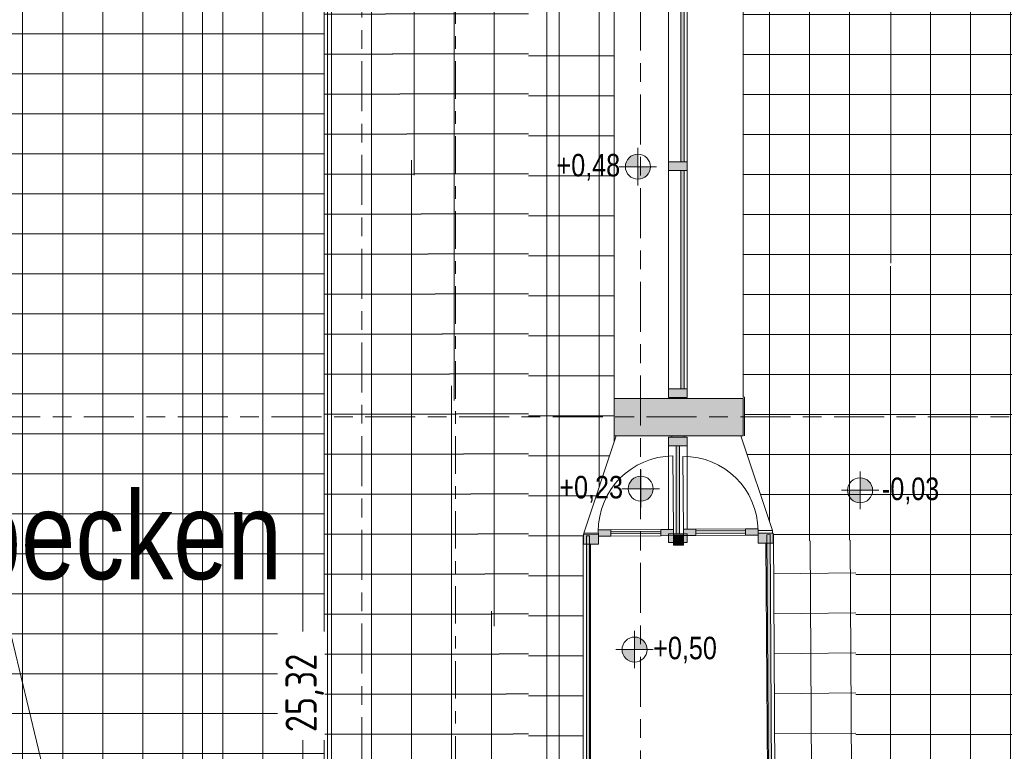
# Model space of a CAD drawing. Header units: metres. Extents: x 2 to 165, y -54 to 869.
# Tile 50 of 106: x 51.19 to 59.06, y -2.7 to 3.16. Entities that reach past the tile are written whole.
import ezdxf

# ---------------------------------------------------------------- set-up
doc = ezdxf.new("R2010")
doc.units = ezdxf.units.M
doc.linetypes.add('_Rasterlinie_', pattern=[0.75, 0.4, -0.1, 0.15, -0.1])
doc.linetypes.add('_Schnittlinie_', pattern=[0.6, 0.3, -0.1, 0.1, -0.1])
for name, color, linetype, lineweight in [('A_Bem', 7, 'Continuous', 5), ('A_Bem-100', 7, 'Continuous', 5), ('A_Fassade', 113, 'Continuous', 5), ('A_Geschossdecken', 7, 'Continuous', 5), ('A_Geschossdecken_Oberflächenschraffur', 7, 'Continuous', 5), ('A_Hoehenkoten', 124, 'Continuous', 5), ('A_Linien', 5, 'Continuous', 9), ('A_Notizen', 50, 'Continuous', 5), ('A_Raster', 128, 'Continuous', 5), ('A_Symbol-S_A', 172, 'Continuous', 5), ('A_Wand', 244, 'Continuous', 5)]:
    doc.layers.add(name, color=color, linetype=linetype, lineweight=lineweight)
doc.styles.add('Arial', font='arial.ttf', dxfattribs={"width": 0.8, "height": 0.18})
doc.styles.add('Arial_2', font='arial.ttf', dxfattribs={"width": 0.8, "height": 0.7})
doc.styles.add('ISOCPEUR', font='isocpeur.ttf', dxfattribs={"width": 0.8, "height": 0.25})
doc.dimstyles.new('BLB-Standard_2_5_Aussen_maskiert_1', dxfattribs={"dimscale": 0.3048, "dimtxt": 0.248995, "dimasz": 0.492126, "dimexe": 1.32874, "dimexo": 0.0625, "dimgap": 0.032808, "dimtad": 1, "dimrnd": 0.001, "dimzin": 0, "dimdsep": 46, "dimtxsty": 'ISOCPEUR', "dimblk1": 'OBLIQUE', "dimblk2": 'OBLIQUE', "dimsah": 1, "dimcen": 0.09, "dimdle": 0.164042, "dimazin": 0, "dimtfac": 1, "dimtdec": 4, "dimtix": 1, "dimtmove": 0, "dimatfit": 3, "dimfxl": 1.32874, "dimfxlon": 1, "dimtvp": 1, "dimtfill": 1, "dimtolj": 1, "dimtzin": 0, "dimarcsym": 2})
pattern_1 = [(0, (56.97275, 0.166), (0, 0.32), []), (90, (56.97275, 0.166), (-0.32, 2e-17), [])]
pattern_2 = [(0.002, (56.88275, 0.003), (-1.1e-05, 0.32), []), (90, (56.88275, 0.003), (-0.32, 2e-17), [])]
pattern_3 = [(0.003, (56.90375, 0.006), (-1.7e-05, 0.32), []), (90, (56.90375, 0.006), (-0.32, 2e-17), [])]
pattern_4 = [(0, (57.04675, 0), (0, 0.32), []), (90, (57.04675, 0), (-0.32, 2e-17), [])]
pattern_5 = [(0, (56.89775, 0), (0, 0.32), []), (90, (56.89775, 0), (-0.32, 2e-17), [])]
pattern_6 = [(0, (56.97975, -0.001), (0, 0.32), []), (90, (56.97975, -0.001), (-0.32, 2e-17), [])]
pattern_7 = [(0, (56.86775, 0), (0, 0.32), []), (90, (56.86775, 0), (-0.32, 2e-17), [])]
pattern_8 = [(0, (56.86575, 0), (0, 0.32), []), (90, (56.86575, 0), (-0.32, 2e-17), [])]
pattern_9 = [(0, (56.87175, 0), (0, 0.32), []), (90, (56.87175, 0), (-0.32, 2e-17), [])]
pattern_10 = [(0, (56.86075, 0), (0, 0.32), []), (90, (56.86075, 0), (-0.32, 2e-17), [])]
pattern_11 = [(0, (56.87575, 0), (0, 0.32), []), (90, (56.87575, 0), (-0.32, 2e-17), [])]
pattern_12 = [(0, (56.87275, 0), (0, 0.32), []), (90, (56.87275, 0), (-0.32, 2e-17), [])]

# ---------------------------------------------------------------- blocks, each defined once
blk = doc.blocks.new('FP_7-AB- E0-  OK FFB')
at = {"layer": 'A_Geschossdecken_Oberflächenschraffur'}
for p, q in [((-1.4689, 1.2186), (-1.469, 3.4519)), ((-1.4689, 1.2186), (-1.469, 3.4519)), ((-1.1492, 1.2187), (-1.1493, 3.4519)), ((-1.1492, 1.2187), (-1.1493, 3.4519)), ((-1.7134, 2.8697), (-1.028, 2.8697)), ((-1.7134, 2.8697), (-1.028, 2.8697)), ((-1.7135, 2.5497), (-1.028, 2.5497)), ((-1.7135, 2.5497), (-1.028, 2.5497)), ((-1.7135, 2.2297), (-1.028, 2.2297)), ((-1.7135, 2.2297), (-1.028, 2.2297)), ((-1.7135, 1.9097), (-1.028, 1.9097)), ((-1.7135, 1.9097), (-1.028, 1.9097)), ((-1.7135, 1.5897), (-1.028, 1.5897)), ((-1.7135, 1.5897), (-1.028, 1.5897)), ((-1.7135, 1.2697), (-1.028, 1.2697)), ((-1.7135, 1.2697), (-1.028, 1.2697)), ((-1.4689, -1.0146), (-1.4689, 1.2186)), ((-1.4689, -1.0146), (-1.4689, 1.2186)), ((-1.1492, -0.5813), (-1.1492, 1.2187)), ((-1.1492, -0.5813), (-1.1492, 1.2187)), ((-1.7135, 0.9497), (-1.028, 0.9497)), ((-1.7135, 0.9497), (-1.028, 0.9497)), ((-1.7135, 0.6297), (-1.028, 0.6297)), ((-1.7135, 0.6297), (-1.028, 0.6297)), ((-1.7135, 0.3097), (-1.028, 0.3097)), ((-1.7135, 0.3097), (-1.028, 0.3097)), ((-1.7135, -0.0103), (-1.028, -0.0103)), ((-1.7135, -0.0103), (-1.028, -0.0103)), ((-1.7135, -0.3303), (-1.0651, -0.3303)), ((-1.7135, -0.3303), (-1.0651, -0.3303)), ((-1.7135, -0.6503), (-1.1723, -0.6503)), ((-1.7135, -0.6503), (-1.1723, -0.6503)), ((-1.7135, -0.9703), (-1.2754, -0.9703)), ((-1.7135, -0.9703), (-1.2754, -0.9703)), ((-1.4688, -3.2478), (-1.4689, -1.0146)), ((-1.4688, -3.2478), (-1.4689, -1.0146)), ((-1.7135, -1.2903), (-1.2779, -1.2903)), ((-1.7135, -1.2903), (-1.2779, -1.2903)), ((-1.7136, -1.6103), (-1.2779, -1.6103)), ((-1.7136, -1.6103), (-1.2779, -1.6103)), ((-1.7136, -1.9303), (-1.2779, -1.9303)), ((-1.7136, -1.9303), (-1.2779, -1.9303)), ((-1.7136, -2.2503), (-1.2779, -2.2503)), ((-1.7136, -2.2503), (-1.2779, -2.2503)), ((-1.7136, -2.5703), (-1.2779, -2.5703)), ((-1.7136, -2.5703), (-1.2779, -2.5703))]:
    blk.add_line(p, q, dxfattribs=at)
blk = doc.blocks.new('System Panel - Glazed-8069821-AB- E0-  OK FFB')
at = {"layer": 'A_Fassade', "lineweight": 9}
blk.add_hatch(color=253, dxfattribs=at).paths.add_polyline_path([(0.8725, 0.0495), (-0.8725, 0.0495), (-0.8725, 0.0245), (0.8725, 0.0245)], flags=0)
at = {"layer": 'A_Fassade', "color": 250, "lineweight": 9}
for p, q in [((0.8725, 0.0495), (-0.8725, 0.0495)), ((-0.8725, 0.0495), (-0.8725, 0.0245)), ((-0.8725, 0.0245), (0.8725, 0.0245)), ((0.8725, 0.0245), (0.8725, 0.0495))]:
    blk.add_line(p, q, dxfattribs=at)
blk = doc.blocks.new('Rectangular Mullion - 70mm x 160mm-8069826-AB- E0-  OK FFB')
at = {"layer": 'A_Fassade', "lineweight": 9}
blk.add_hatch(color=253, dxfattribs=at).paths.add_polyline_path([(0, -0.075), (-0.07, -0.075), (-0.07, 0.075), (0, 0.075), (0, 0.0607)], flags=0)
at = {"layer": 'A_Fassade', "color": 250, "lineweight": 9}
for p, q in [((-0.07, 0.075), (0, 0.075)), ((-0.07, -0.075), (-0.07, 0.075)), ((0, 0.075), (0, -0.075)), ((0, -0.075), (-0.07, -0.075))]:
    blk.add_line(p, q, dxfattribs=at)
blk = doc.blocks.new('Rectangular Mullion - 70mm x 160mm-8069829-AB- E0-  OK FFB')
at = {"layer": 'A_Fassade', "color": 250, "lineweight": 9}
for p, q in [((-0.5944, 0.2066), (-0.5944, 1.9516)), ((-0.4444, 1.9516), (-0.4444, 0.2066))]:
    blk.add_line(p, q, dxfattribs=at)
blk = doc.blocks.new('Rectangular Mullion - 70mm x 160mm-8069830-AB- E0-  OK FFB')
at = {"layer": 'A_Fassade', "lineweight": 9}
blk.add_hatch(color=253, dxfattribs=at).paths.add_polyline_path([(0.035, -0.075), (-0.035, -0.075), (-0.035, 0.075), (0.035, 0.075), (0.035, 0.0607)], flags=0)
at = {"layer": 'A_Fassade', "color": 250, "lineweight": 9}
for p, q in [((-0.035, 0.075), (0.035, 0.075)), ((-0.035, -0.075), (-0.035, 0.075)), ((0.035, 0.075), (0.035, -0.075)), ((0.035, -0.075), (-0.035, -0.075))]:
    blk.add_line(p, q, dxfattribs=at)
blk = doc.blocks.new('Rectangular Mullion - 70mm x 160mm-8069832-AB- E0-  OK FFB')
at = {"layer": 'A_Fassade', "color": 250, "lineweight": 9}
for p, q in [((-0.5944, 2.0216), (-0.5944, 3.7666)), ((-0.4444, 3.7666), (-0.4444, 2.0216))]:
    blk.add_line(p, q, dxfattribs=at)
blk = doc.blocks.new('System Panel - Glazed center-8069834-AB- E0-  OK FFB')
at = {"layer": 'A_Fassade', "lineweight": 9}
blk.add_hatch(color=253, dxfattribs=at).paths.add_polyline_path([(0.3509, 0.0125), (-0.3509, 0.0125), (-0.3509, -0.0125), (0.3509, -0.0125)], flags=0)
at = {"layer": 'A_Fassade', "color": 250, "lineweight": 9}
for p, q in [((0.3509, 0.0125), (-0.3509, 0.0125)), ((-0.3509, 0.0125), (-0.3509, -0.0125)), ((0.3509, -0.0125), (0.3509, 0.0125)), ((-0.3509, -0.0125), (0.3509, -0.0125))]:
    blk.add_line(p, q, dxfattribs=at)
blk = doc.blocks.new('Rectangular Mullion - 70mm x 160mm-8069836-AB- E0-  OK FFB')
at = {"layer": 'A_Fassade', "lineweight": 9}
blk.add_hatch(color=253, dxfattribs=at).paths.add_polyline_path([(0, -0.075), (-0.07, -0.075), (-0.07, 0.075), (0, 0.075), (0, 0.0607)], flags=0)
at = {"layer": 'A_Fassade', "color": 250, "lineweight": 9}
for p, q in [((-0.07, 0.075), (0, 0.075)), ((-0.07, -0.075), (-0.07, 0.075)), ((0, 0.075), (0, -0.075)), ((0, -0.075), (-0.07, -0.075))]:
    blk.add_line(p, q, dxfattribs=at)
blk = doc.blocks.new('Rectangular Mullion - 70mm x 160mm-8069837-AB- E0-  OK FFB')
at = {"layer": 'A_Fassade', "lineweight": 9}
blk.add_hatch(color=253, dxfattribs=at).paths.add_polyline_path([(-0.07, 0.075), (-0.07, -0.075), (0, -0.075), (0, 0.075)], flags=0)
at = {"layer": 'A_Fassade', "color": 250, "lineweight": 9}
for p, q in [((0, 0.075), (-0.07, 0.075)), ((-0.07, 0.075), (-0.07, -0.075)), ((0, -0.075), (0, 0.075)), ((-0.07, -0.075), (0, -0.075))]:
    blk.add_line(p, q, dxfattribs=at)
blk = doc.blocks.new('Rectangular Mullion - 70mm x 160mm-8069839-AB- E0-  OK FFB')
at = {"layer": 'A_Fassade', "color": 250, "lineweight": 9}
for p, q in [((-0.5944, -0.9194), (-0.5944, -0.2517)), ((-0.4444, -0.2517), (-0.4444, -0.9185))]:
    blk.add_line(p, q, dxfattribs=at)
blk = doc.blocks.new('Fassade - TU DF 1 - mit Mittelpfosten Kabine - Fassade - TU DF 1 - mit Panikstange-8070336-AB- E0-  OK FFB')
at = {"layer": 'A_Fassade', "lineweight": 9}
h = blk.add_hatch(color=253, dxfattribs=at)
h.paths.add_polyline_path([(-0.3003, -0.003), (-0.2003, -0.003), (-0.2003, 0.047), (-0.3003, 0.047)], flags=0)
h.paths.add_polyline_path([(0.2003, -0.003), (0.3003, -0.003), (0.3003, 0.047), (0.2003, 0.047)], flags=0)
blk.add_hatch(color=253, dxfattribs=at).paths.add_polyline_path([(-0.2003, 0.014), (0.2003, 0.014), (0.2003, 0.034), (-0.2003, 0.034)], flags=0)
at = {"layer": 'A_Fassade', "color": 250, "lineweight": 9}
for p, q in [((0.3003, 0.034), (0.3003, 0.6346)), ((-0.2003, 0.047), (-0.3003, 0.047)), ((-0.3003, 0.047), (-0.3003, -0.003)), ((0.2003, 0.047), (-0.2003, 0.047)), ((-0.2003, -0.003), (-0.2003, 0.047)), ((0.2003, 0.034), (-0.2003, 0.034)), ((-0.2003, 0.034), (-0.2003, 0.014)), ((-0.2003, 0.014), (0.2003, 0.014)), ((0.3003, 0.047), (0.2003, 0.047)), ((0.2003, 0.047), (0.2003, -0.003)), ((0.2003, 0.014), (0.2003, 0.034)), ((0.3003, -0.003), (0.3003, 0.047)), ((-0.3003, -0.003), (-0.2003, -0.003)), ((-0.2003, -0.003), (0.2003, -0.003)), ((0.2003, -0.003), (0.3003, -0.003))]:
    blk.add_line(p, q, dxfattribs=at)
blk.add_arc((0.3003, 0.034), 0.6006, 90, 180, dxfattribs=at)
blk = doc.blocks.new('System Panel - Glazed-8070346-AB- E0-  OK FFB')
at = {"layer": 'A_Fassade', "lineweight": 9}
blk.add_hatch(color=253, dxfattribs=at).paths.add_polyline_path([(1.0541, -0.0495), (1.0541, -0.0245), (-1.0541, -0.0245), (-1.0541, -0.0495)], flags=0)
at = {"layer": 'A_Fassade', "color": 250, "lineweight": 9}
for p, q in [((1.0541, -0.0245), (-1.0541, -0.0245)), ((-1.0541, -0.0245), (-1.0541, -0.0495)), ((-1.0541, -0.0495), (1.0541, -0.0495)), ((1.0541, -0.0495), (1.0541, -0.0245))]:
    blk.add_line(p, q, dxfattribs=at)
blk = doc.blocks.new('System Panel - Glazed-8070350-AB- E0-  OK FFB')
at = {"layer": 'A_Fassade', "lineweight": 9}
blk.add_hatch(color=253, dxfattribs=at).paths.add_polyline_path([(-1.0494, -0.0495), (1.0494, -0.0495), (1.0494, -0.0245), (-1.0494, -0.0245)], flags=0)
at = {"layer": 'A_Fassade', "color": 250, "lineweight": 9}
for p, q in [((1.0494, -0.0245), (-1.0494, -0.0245)), ((-1.0494, -0.0245), (-1.0494, -0.0495)), ((-1.0494, -0.0495), (1.0494, -0.0495)), ((1.0494, -0.0495), (1.0494, -0.0245))]:
    blk.add_line(p, q, dxfattribs=at)
blk = doc.blocks.new('Rectangular Mullion - 60mm x 60mm-8070351-AB- E0-  OK FFB')
at = {"layer": 'A_Fassade', "color": 250, "lineweight": 9}
for p, q in [((0.242, -0.9613), (0.2445, -0.9612)), ((0.2445, -0.9612), (0.2574, -3.0694)), ((0.197, -3.0019), (0.1849, -1.0291)), ((0.2574, -3.0694), (0.2549, -3.0694))]:
    blk.add_line(p, q, dxfattribs=at)
blk = doc.blocks.new('Rectangular Mullion - 60mm x 60mm-8070353-AB- E0-  OK FFB')
at = {"layer": 'A_Fassade', "color": 250, "lineweight": 9}
for p, q in [((-1.2779, -0.9706), (-1.2754, -0.9706)), ((-1.2779, -3.0694), (-1.2779, -0.9706)), ((-1.2179, -1.0377), (-1.2179, -3.0019)), ((-1.2754, -3.0694), (-1.2779, -3.0694))]:
    blk.add_line(p, q, dxfattribs=at)
blk = doc.blocks.new('Fassade - TU DF 1 - mit Mittelpfosten Kabine - Fassade - TU DF 1 - mit Panikstange-8070354-AB- E0-  OK FFB')
at = {"layer": 'A_Fassade', "lineweight": 9}
h = blk.add_hatch(color=253, dxfattribs=at)
h.paths.add_polyline_path([(0.2984, 0.003), (0.1984, 0.003), (0.1984, -0.047), (0.2984, -0.047)], flags=0)
h.paths.add_polyline_path([(-0.1984, 0.003), (-0.2984, 0.003), (-0.2984, -0.047), (-0.1984, -0.047)], flags=0)
blk.add_hatch(color=253, dxfattribs=at).paths.add_polyline_path([(0.1984, -0.014), (-0.1984, -0.014), (-0.1984, -0.034), (0.1984, -0.034)], flags=0)
at = {"layer": 'A_Fassade', "color": 250, "lineweight": 9}
for p, q in [((-0.1984, 0.003), (-0.2984, 0.003)), ((-0.2984, 0.003), (-0.2984, -0.047)), ((0.1984, 0.003), (-0.1984, 0.003)), ((-0.1984, -0.047), (-0.1984, 0.003)), ((0.2984, 0.003), (0.1984, 0.003)), ((0.1984, 0.003), (0.1984, -0.047)), ((0.2984, -0.047), (0.2984, 0.003)), ((-0.2984, -0.047), (-0.1984, -0.047)), ((0.1984, -0.014), (-0.1984, -0.014)), ((-0.1984, -0.014), (-0.1984, -0.034)), ((-0.1984, -0.034), (0.1984, -0.034)), ((-0.1984, -0.047), (0.1984, -0.047)), ((0.1984, -0.034), (0.1984, -0.014)), ((0.1984, -0.047), (0.2984, -0.047)), ((0.2984, -0.034), (0.2984, -0.6308))]:
    blk.add_line(p, q, dxfattribs=at)
blk.add_arc((0.2984, -0.034), 0.5968, 180, 270, dxfattribs=at)
blk = doc.blocks.new('Rectangular Mullion - 80mm x 120mm-8070360-AB- E0-  OK FFB')
at = {"layer": 'A_Fassade', "lineweight": 9}
blk.add_hatch(color=253, dxfattribs=at).paths.add_polyline_path([(-0.12, 0.0675), (0, 0.0675), (0, -0.0125), (-0.12, -0.0125)], flags=0)
at = {"layer": 'A_Fassade', "color": 250, "lineweight": 9}
for p, q in [((-0.12, 0.0675), (0, 0.0675)), ((-0.12, -0.0125), (-0.12, 0.0675)), ((0, 0.0675), (0, -0.0125)), ((0, -0.0125), (-0.12, -0.0125))]:
    blk.add_line(p, q, dxfattribs=at)
blk = doc.blocks.new('Rectangular Mullion - 80mm x 120mm-8070361-AB- E0-  OK FFB')
at = {"layer": 'A_Fassade', "lineweight": 9}
blk.add_hatch(color=253, dxfattribs=at).paths.add_polyline_path([(0, 0.0675), (-0.12, 0.0675), (-0.12, -0.0125), (0, -0.0125)], flags=0)
at = {"layer": 'A_Fassade', "color": 250, "lineweight": 9}
for p, q in [((0, 0.0675), (-0.12, 0.0675)), ((-0.12, 0.0675), (-0.12, -0.0125)), ((0, -0.0125), (0, 0.0675)), ((-0.12, -0.0125), (0, -0.0125))]:
    blk.add_line(p, q, dxfattribs=at)
blk = doc.blocks.new('Rectangular Mullion - 80mm x 80mm 2-8070362-AB- E0-  OK FFB')
at = {"layer": 'A_Fassade', "lineweight": 9}
blk.add_hatch(color=253, dxfattribs=at).paths.add_polyline_path([(-0.04, 0.08), (0.04, 0.08), (0.04, 0), (-0.04, 0)], flags=0)
at = {"layer": 'A_Fassade', "color": 250, "lineweight": 9}
for p, q in [((-0.04, 0.08), (0.04, 0.08)), ((-0.04, 0), (-0.04, 0.08)), ((0.04, 0.08), (0.04, 0)), ((0.04, 0), (-0.04, 0))]:
    blk.add_line(p, q, dxfattribs=at)
blk = doc.blocks.new('FP_60-AB- E0-  OK FFB')
at = {"layer": 'A_Geschossdecken_Oberflächenschraffur'}
for p, q in [((0.615, -14.0569), (0.5384, -1.0095)), ((0.615, -14.0569), (0.5384, -1.0095)), ((0.9051, -9.0106), (0.8581, -1.0057)), ((0.9051, -9.0106), (0.8581, -1.0057)), ((0.2464, -1.2755), (0.9051, -1.2679)), ((0.2464, -1.2755), (0.9051, -1.2679)), ((0.2484, -1.5954), (0.9051, -1.5881)), ((0.2484, -1.5954), (0.9051, -1.5881)), ((0.2503, -1.9154), (0.9051, -1.9082)), ((0.2503, -1.9154), (0.9051, -1.9082)), ((0.2523, -2.2354), (0.9051, -2.2284)), ((0.2523, -2.2354), (0.9051, -2.2284)), ((0.2543, -2.5553), (0.9051, -2.5486)), ((0.2543, -2.5553), (0.9051, -2.5486))]:
    blk.add_line(p, q, dxfattribs=at)
blk = doc.blocks.new('Höhenkoten - Kreuz gefüllt-6114407-AB- E0-  OK FFB')
at = {"layer": 'A_Hoehenkoten'}
h = blk.add_hatch(color=256, dxfattribs=at)
edge = h.paths.add_edge_path(flags=0)
edge.add_line((0.001, 0.0014), (0, 0.0014))
edge.add_line((0, 0.0014), (0, 0.0024))
edge.add_arc((0, 0.0014), 0.001, 0, 90, ccw=False)
h = blk.add_hatch(color=256, dxfattribs=at)
edge = h.paths.add_edge_path(flags=0)
edge.add_line((-0.001, 0.0014), (0, 0.0014))
edge.add_line((0, 0.0014), (0, 0.0004))
edge.add_arc((0, 0.0014), 0.001, 180, 270, ccw=False)
for p, q in [((0, 0.0029), (0, -0.0001)), ((0, 0.0014), (0, 0.0024)), ((0, 0.0024), (0, 0.0014)), ((0, 0.0024), (0, 0.0014)), ((0, 0.0014), (0, 0.0024)), ((-0.0015, 0.0014), (0.0015, 0.0014)), ((-0.001, 0.0014), (0, 0.0014)), ((0, 0.0014), (-0.001, 0.0014)), ((0, 0.0014), (-0.001, 0.0014)), ((-0.001, 0.0014), (0, 0.0014)), ((0.001, 0.0014), (0, 0.0014)), ((0, 0.0014), (0, 0.0004)), ((0, 0.0004), (0, 0.0014)), ((0, 0.0014), (0.001, 0.0014)), ((0, 0.0014), (0.001, 0.0014)), ((0.001, 0.0014), (0, 0.0014)), ((0, 0.0014), (0, 0.0004)), ((0, 0.0004), (0, 0.0014))]:
    blk.add_line(p, q, dxfattribs=at)
for start, end in [(90, 180), (90, 180), (360, 90), (360, 90), (180, 270), (180, 270), (270, 0), (270, 360)]:
    blk.add_arc((0, 0.0014), 0.001, start, end, dxfattribs=at)
blk = doc.blocks.new('DIMBLOCK159-AB- E0-  OK FFB')
at = {"layer": 'A_Bem-100', "lineweight": 9}
for p, q in [((52.6516, 4.4755), (52.5766, 4.5505)), ((52.6516, 4.4755), (52.7266, 4.4005)), ((52.6516, -12.1806), (52.5766, -12.1056)), ((52.6516, -12.1806), (52.7266, -12.2556))]:
    blk.add_line(p, q, dxfattribs=at)
at = {"layer": 'A_Bem-100'}
for p, q in [((53.0566, 4.4755), (52.2466, 4.4755)), ((52.6516, 4.4755), (52.6516, -12.1806)), ((52.6516, 4.4755), (53.0566, 4.4755)), ((53.0566, -12.1806), (52.2466, -12.1806)), ((52.6516, -12.1806), (53.0566, -12.1806))]:
    blk.add_line(p, q, dxfattribs=at)
at = {"layer": 'A_Bem-100', "color": 0, "insert": (52.315, -4.1862), "char_height": 0.25, "width": 0.800716, "attachment_point": 1, "rotation": 90, "line_spacing_factor": 1.149209, "style": 'ISOCPEUR', "bg_fill": 3, "box_fill_scale": 1.25, "bg_fill_color": 256, "bg_fill_true_color": 13158600, "bg_fill_transparency": 0}
blk.add_mtext('16,65\\A2\\H0.5x;\\S6^  ;\\H2x;', dxfattribs=at)
blk = doc.blocks.new('_Oblique')
at = {"color": 0, "linetype": 'ByBlock', "lineweight": -2}
blk.add_line((-0.5, -0.5), (0.5, 0.5), dxfattribs=at)
blk = doc.blocks.new('DIMBLOCK167-AB- E0-  OK FFB')
at = {"layer": 'A_Bem-100', "lineweight": 9}
for p, q in [((53.6516, 10.4269), (53.5766, 10.5019)), ((53.6516, 10.4269), (53.7266, 10.3519)), ((53.6516, -14.8934), (53.5766, -14.8184)), ((53.6516, -14.8934), (53.7266, -14.9684))]:
    blk.add_line(p, q, dxfattribs=at)
at = {"layer": 'A_Bem-100'}
for p, q in [((53.6516, -14.9434), (53.6516, 10.4769)), ((53.2466, 10.4269), (54.0566, 10.4269)), ((53.6516, 10.4269), (53.2466, 10.4269)), ((53.2466, -14.8934), (54.0566, -14.8934)), ((53.6516, -14.8934), (53.2466, -14.8934))]:
    blk.add_line(p, q, dxfattribs=at)
at = {"layer": 'A_Bem-100', "color": 0, "insert": (53.315, -2.542), "char_height": 0.25, "width": 0.740961, "attachment_point": 1, "rotation": 90, "line_spacing_factor": 1.149209, "style": 'ISOCPEUR', "bg_fill": 3, "box_fill_scale": 1.25, "bg_fill_color": 256, "bg_fill_true_color": 13158600, "bg_fill_transparency": 0}
blk.add_mtext('25,32', dxfattribs=at)

msp = doc.modelspace()

# ---------------------------------------------------------------- hatches: boundary and pattern name
at = {"layer": 'A_Geschossdecken_Oberflächenschraffur'}
h = msp.add_hatch(dxfattribs=at)
h.set_pattern_fill('FP_284', color=256, style=0, pattern_type=2)
h.set_pattern_definition(pattern_6)
h.paths.add_polyline_path([(56.3783, -4.1723), (56.3783, -4.1717), (56.3629, -4.1723)], flags=0)
h.paths.add_polyline_path([(56.4408, -0.1817), (56.4678, -0.1817), (56.468, -0.1717), (56.4038, -0.1717), (56.4038, -0.1817)], flags=0)
h.paths.add_polyline_path([(56.5201, 8.1316), (56.6089, 8.1316), (56.6867, 12.7155), (56.5151, 11.8915), (56.5151, 11.8755), (56.5276, 11.8755), (56.5276, 10.9635), (56.5151, 10.9635), (56.5151, 10.1235), (56.5276, 10.1235), (56.5276, 8.1916), (56.5201, 8.1916)], flags=0)
h.paths.add_polyline_path([(56.5026, 8.1916), (56.5026, 10.1235), (56.4983, 10.1235), (56.48, 8.1916)], flags=0)
h = msp.add_hatch(dxfattribs=at)
h.set_pattern_fill('FP_284', color=256, style=0, pattern_type=2)
h.set_pattern_definition(pattern_6)
h.paths.add_polyline_path([(56.3783, -4.1723), (56.3783, -4.1717), (56.3629, -4.1723)], flags=0)
h.paths.add_polyline_path([(56.4408, -0.1817), (56.4678, -0.1817), (56.468, -0.1717), (56.4038, -0.1717), (56.4038, -0.1817)], flags=0)
h.paths.add_polyline_path([(56.5201, 8.1316), (56.6089, 8.1316), (56.6867, 12.7155), (56.5151, 11.8915), (56.5151, 11.8755), (56.5276, 11.8755), (56.5276, 10.9635), (56.5151, 10.9635), (56.5151, 10.1235), (56.5276, 10.1235), (56.5276, 8.1916), (56.5201, 8.1916)], flags=0)
h.paths.add_polyline_path([(56.5026, 8.1916), (56.5026, 10.1235), (56.4983, 10.1235), (56.48, 8.1916)], flags=0)
h = msp.add_hatch(dxfattribs=at)
h.set_pattern_fill('FP_283', color=256, style=0, pattern_type=2)
h.set_pattern_definition(pattern_5)
h.paths.add_polyline_path([(56.6867, -13.5774), (56.6867, -12.1845), (56.5703, -12.1845)], flags=0)
h.paths.add_polyline_path([(56.4678, -0.1817), (56.5038, -0.1817), (56.5038, -0.1717), (56.468, -0.1717)], flags=0)
h.paths.add_polyline_path([(56.6089, 8.1316), (56.6867, 8.1316), (56.6867, 12.7155), (56.6104, 8.2215)], flags=0)
h = msp.add_hatch(dxfattribs=at)
h.set_pattern_fill('FP_283', color=256, style=0, pattern_type=2)
h.set_pattern_definition(pattern_5)
h.paths.add_polyline_path([(56.6867, -13.5774), (56.6867, -12.1845), (56.5703, -12.1845)], flags=0)
h.paths.add_polyline_path([(56.4678, -0.1817), (56.5038, -0.1817), (56.5038, -0.1717), (56.468, -0.1717)], flags=0)
h.paths.add_polyline_path([(56.6089, 8.1316), (56.6867, 8.1316), (56.6867, 12.7155), (56.6104, 8.2215)], flags=0)
h = msp.add_hatch(dxfattribs=at)
h.set_pattern_fill('FP_436', color=256, style=0, pattern_type=2)
h.set_pattern_definition(pattern_7)
h.paths.add_polyline_path([(56.9751, 1.6907), (57.8776, 10.1712), (56.6867, 12.0186), (56.6867, 8.1316), (56.9751, 8.1316), (56.9751, 8.1416), (56.9851, 8.1416), (56.9851, 3.8216), (56.9751, 3.8216), (56.9751, 2.5273)], flags=0)
h = msp.add_hatch(dxfattribs=at)
h.set_pattern_fill('FP_436', color=256, style=0, pattern_type=2)
h.set_pattern_definition(pattern_7)
h.paths.add_polyline_path([(56.9751, 1.6907), (57.8776, 10.1712), (56.6867, 12.0186), (56.6867, 8.1316), (56.9751, 8.1316), (56.9751, 8.1416), (56.9851, 8.1416), (56.9851, 3.8216), (56.9751, 3.8216), (56.9751, 2.5273)], flags=0)
h = msp.add_hatch(dxfattribs=at)
h.set_pattern_fill('FP_502', color=256, style=0, pattern_type=2)
h.set_pattern_definition(pattern_11)
h.paths.add_polyline_path([(57.8776, -1.0051), (59.5161, 12.0478), (58.3723, 10.1632), (57.9079, -0.3198)], flags=0)
h = msp.add_hatch(dxfattribs=at)
h.set_pattern_fill('FP_502', color=256, style=0, pattern_type=2)
h.set_pattern_definition(pattern_11)
h.paths.add_polyline_path([(57.8776, -1.0051), (59.5161, 12.0478), (58.3723, 10.1632), (57.9079, -0.3198)], flags=0)
h = msp.add_hatch(dxfattribs=at)
h.set_pattern_fill('FP_505', color=256, style=0, pattern_type=2)
h.set_pattern_definition(pattern_12)
h.paths.add_polyline_path([(59.5161, -13.9725), (59.5161, 12.0478), (57.8776, -1.0051), (59.5069, -13.8997)], flags=0)
h = msp.add_hatch(dxfattribs=at)
h.set_pattern_fill('FP_505', color=256, style=0, pattern_type=2)
h.set_pattern_definition(pattern_12)
h.paths.add_polyline_path([(59.5161, -13.9725), (59.5161, 12.0478), (57.8776, -1.0051), (59.5069, -13.8997)], flags=0)
h = msp.add_hatch(dxfattribs=at)
h.set_pattern_fill('FP_278', color=256, style=0, pattern_type=2)
h.set_pattern_definition(pattern_4)
h.paths.add_polyline_path([(55.9451, -13.5774), (56.0623, -12.1745), (55.9451, -12.1745)], flags=0)
h.paths.add_polyline_path([(55.9451, -7.8766), (55.9747, -7.8766), (55.9807, -4.1717), (55.9451, -4.1717), (55.9451, -6.014)], flags=0)
h.paths.add_polyline_path([(56.3159, -4.1722), (56.3159, -4.1717), (55.9807, -4.1717)], flags=0)
h.paths.add_polyline_path([(55.9747, -3.8717), (55.9807, -3.8717), (55.9807, -3.0895), (55.9451, -3.0897), (55.9451, -3.8717)], flags=0)
h.paths.add_polyline_path([(55.9451, -0.2184), (55.9607, -0.1717), (55.9451, -0.1717)], flags=0)
h.paths.add_polyline_path([(56.3159, 3.8299), (56.3159, 3.8316), (55.9733, 3.8316)], flags=0)
h.paths.add_polyline_path([(55.9533, 4.1316), (55.9533, 7.8316), (55.9451, 7.8316), (55.9451, 4.1316)], flags=0)
h.paths.add_polyline_path([(56.3159, 8.1316), (56.3159, 10.4144), (55.9451, 10.4144), (55.9451, 8.1316), (55.9533, 8.1316)], flags=0)
h.paths.add_polyline_path([(55.9451, 10.4944), (56.3159, 10.4944), (56.3159, 11.8932), (55.9451, 11.8964), (55.9451, 11.0686)], flags=0)
h = msp.add_hatch(dxfattribs=at)
h.set_pattern_fill('FP_278', color=256, style=0, pattern_type=2)
h.set_pattern_definition(pattern_4)
h.paths.add_polyline_path([(55.9451, -13.5774), (56.0623, -12.1745), (55.9451, -12.1745)], flags=0)
h.paths.add_polyline_path([(55.9451, -7.8766), (55.9747, -7.8766), (55.9807, -4.1717), (55.9451, -4.1717), (55.9451, -6.014)], flags=0)
h.paths.add_polyline_path([(56.3159, -4.1722), (56.3159, -4.1717), (55.9807, -4.1717)], flags=0)
h.paths.add_polyline_path([(55.9747, -3.8717), (55.9807, -3.8717), (55.9807, -3.0895), (55.9451, -3.0897), (55.9451, -3.8717)], flags=0)
h.paths.add_polyline_path([(55.9451, -0.2184), (55.9607, -0.1717), (55.9451, -0.1717)], flags=0)
h.paths.add_polyline_path([(56.3159, 3.8299), (56.3159, 3.8316), (55.9733, 3.8316)], flags=0)
h.paths.add_polyline_path([(55.9533, 4.1316), (55.9533, 7.8316), (55.9451, 7.8316), (55.9451, 4.1316)], flags=0)
h.paths.add_polyline_path([(56.3159, 8.1316), (56.3159, 10.4144), (55.9451, 10.4144), (55.9451, 8.1316), (55.9533, 8.1316)], flags=0)
h.paths.add_polyline_path([(55.9451, 10.4944), (56.3159, 10.4944), (56.3159, 11.8932), (55.9451, 11.8964), (55.9451, 11.0686)], flags=0)
h = msp.add_hatch(dxfattribs=at)
h.set_pattern_fill('FP_453', color=256, style=0, pattern_type=2)
h.set_pattern_definition(pattern_8)
h.paths.add_polyline_path([(57.2175, -1.0129), (57.8776, -1.0051), (57.8767, 10.1632), (56.9751, 1.6907), (56.9751, 0.1383), (56.9851, 0.1383), (56.9851, -0.1717), (56.9567, -0.1717), (57.2106, -0.9272), (57.2106, -0.9488), (57.2147, -0.9488), (57.2151, -0.9613), (57.2172, -0.9612), (57.2175, -1.0051)], flags=0)
h = msp.add_hatch(dxfattribs=at)
h.set_pattern_fill('FP_453', color=256, style=0, pattern_type=2)
h.set_pattern_definition(pattern_8)
h.paths.add_polyline_path([(57.2175, -1.0129), (57.8776, -1.0051), (57.8767, 10.1632), (56.9751, 1.6907), (56.9751, 0.1383), (56.9851, 0.1383), (56.9851, -0.1717), (56.9567, -0.1717), (57.2106, -0.9272), (57.2106, -0.9488), (57.2147, -0.9488), (57.2151, -0.9613), (57.2172, -0.9612), (57.2175, -1.0051)], flags=0)
h = msp.add_hatch(dxfattribs=at)
h.set_pattern_fill('FP_501', color=256, style=0, pattern_type=2)
h.set_pattern_definition(pattern_10)
h.paths.add_polyline_path([(57.8776, -1.0051), (58.3723, 10.1632), (57.8776, 10.1712), (57.8776, -0.3198)], flags=0)
h = msp.add_hatch(dxfattribs=at)
h.set_pattern_fill('FP_501', color=256, style=0, pattern_type=2)
h.set_pattern_definition(pattern_10)
h.paths.add_polyline_path([(57.8776, -1.0051), (58.3723, 10.1632), (57.8776, 10.1712), (57.8776, -0.3198)], flags=0)
h = msp.add_hatch(dxfattribs=at)
h.set_pattern_fill('FP_20', color=256, style=0, pattern_type=2)
h.set_pattern_definition(pattern_2)
h.paths.add_polyline_path([(53.6241, -9.7841), (55.2596, -3.2478), (53.6241, 5.9755), (53.6241, -9.5729)], flags=0)
h = msp.add_hatch(dxfattribs=at)
h.set_pattern_fill('FP_20', color=256, style=0, pattern_type=2)
h.set_pattern_definition(pattern_2)
h.paths.add_polyline_path([(53.6241, -9.7841), (55.2596, -3.2478), (53.6241, 5.9755), (53.6241, -9.5729)], flags=0)
h = msp.add_hatch(dxfattribs=at)
h.set_pattern_fill('FP_25', color=256, style=0, pattern_type=2)
h.set_pattern_definition(pattern_3)
h.paths.add_polyline_path([(55.2596, -3.2478), (55.2596, 5.6851), (53.6241, 5.9755), (55.2453, -3.1669)], flags=0)
h = msp.add_hatch(dxfattribs=at)
h.set_pattern_fill('FP_25', color=256, style=0, pattern_type=2)
h.set_pattern_definition(pattern_3)
h.paths.add_polyline_path([(55.2596, -3.2478), (55.2596, 5.6851), (53.6241, 5.9755), (55.2453, -3.1669)], flags=0)
h = msp.add_hatch(dxfattribs=at)
h.set_pattern_fill('FP_3', color=9, style=0, pattern_type=2)
h.set_pattern_definition(pattern_1)
h.paths.add_polyline_path([(53.6241, -9.6991), (53.6241, 4.4755), (45.6141, 4.4755), (45.6141, -9.6991), (53.0247, -9.6991)], flags=0)
h = msp.add_hatch(dxfattribs=at)
h.set_pattern_fill('FP_3', color=9, style=0, pattern_type=2)
h.set_pattern_definition(pattern_1)
h.paths.add_polyline_path([(53.6241, -9.6991), (53.6241, 4.4755), (45.6141, 4.4755), (45.6141, -9.6991), (53.0247, -9.6991)], flags=0)
h = msp.add_hatch(dxfattribs=at)
h.set_pattern_fill('FP_500', color=256, style=0, pattern_type=2)
h.set_pattern_definition(pattern_9)
h.paths.add_polyline_path([(57.8776, -14.0569), (59.5161, -13.9725), (57.8776, -1.0051), (57.8776, -14.055)], flags=0)
h = msp.add_hatch(dxfattribs=at)
h.set_pattern_fill('FP_500', color=256, style=0, pattern_type=2)
h.set_pattern_definition(pattern_9)
h.paths.add_polyline_path([(57.8776, -14.0569), (59.5161, -13.9725), (57.8776, -1.0051), (57.8776, -14.055)], flags=0)
at = {"layer": 'A_Wand'}
msp.add_hatch(color=8, dxfattribs=at).paths.add_polyline_path([(56.9751, -0.1717), (56.9751, 0.1283), (55.9451, 0.1283), (55.9451, -0.1717), (56.3926, -0.1717)], flags=0)

# ---------------------------------------------------------------- linework, layer by layer
at = {"layer": 'A_Geschossdecken', "color": 253, "lineweight": 9}
for p, q in [((53.6241, -9.7841), (53.6241, 5.6755)), ((55.9451, 3.8316), (55.9451, 0.1283)), ((56.9751, 0.1383), (56.9751, 3.8216)), ((55.9607, -0.1717), (55.7007, -0.9484)), ((55.9451, -0.1717), (55.9451, -0.2184)), ((56.4038, -0.1817), (56.4038, -0.1717)), ((56.5038, -0.1717), (56.5038, -0.1817)), ((57.2106, -0.9272), (56.9567, -0.1717)), ((57.2106, -0.9272), (57.0945, -0.9288)), ((57.2106, -0.9488), (57.2106, -0.9272)), ((55.8172, -0.9468), (55.7007, -0.9484)), ((55.7007, -0.9484), (55.7008, -0.9581))]:
    msp.add_line(p, q, dxfattribs=at)
at = {"layer": 'A_Linien', "color": 10, "lineweight": 18}
for p, q in [((49.6191, 4.4755), (53.6241, -12.1848)), ((55.4051, 3.9816), (55.4051, -14.1184))]:
    msp.add_line(p, q, dxfattribs=at)
at = {"layer": 'A_Raster', "linetype": '_Rasterlinie_', "lineweight": 9}
for p, q in [((53.9267, -53.073), (53.9267, 37.0621)), ((56.1543, 37.0621), (56.1543, -53.073)), ((88.1031, -0.0184), (15.5195, -0.0184))]:
    msp.add_line(p, q, dxfattribs=at)
at = {"layer": 'A_Symbol-S_A', "linetype": '_Schnittlinie_', "lineweight": 9}
msp.add_line((54.6744, -32.2734), (54.6744, 28.6584), dxfattribs=at)
at = {"layer": 'A_Wand', "color": 250, "lineweight": 9}
for p, q in [((56.9751, 0.1283), (55.9451, 0.1283)), ((55.9451, 0.1283), (55.9451, -0.1717)), ((56.9851, 0.1383), (56.9751, 0.1383)), ((56.9751, -0.1717), (56.9751, 0.1283)), ((56.9851, 0.1383), (56.9851, -0.1717)), ((55.9451, -0.1717), (56.9751, -0.1717))]:
    msp.add_line(p, q, dxfattribs=at)

# ---------------------------------------------------------------- block references
at = {"layer": 'A_Fassade', "color": 250, "lineweight": 9}
for name in ['Rectangular Mullion - 70mm x 160mm-8069832-AB- E0-  OK FFB', 'Rectangular Mullion - 70mm x 160mm-8069829-AB- E0-  OK FFB', 'Rectangular Mullion - 70mm x 160mm-8069839-AB- E0-  OK FFB', 'Rectangular Mullion - 60mm x 60mm-8070353-AB- E0-  OK FFB', 'Rectangular Mullion - 60mm x 60mm-8070351-AB- E0-  OK FFB']:
    msp.add_blockref(name, (56.9727, 0), dxfattribs=at)
for name, p, rotation in [('System Panel - Glazed-8069821-AB- E0-  OK FFB', (56.4533, 2.8941), 269.9999999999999), ('System Panel - Glazed-8069821-AB- E0-  OK FFB', (56.4533, 1.0791), 269.9999999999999), ('Rectangular Mullion - 70mm x 160mm-8069837-AB- E0-  OK FFB', (56.4533, -0.1817), 89.99999999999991), ('System Panel - Glazed center-8069834-AB- E0-  OK FFB', (56.4533, -0.6025), 269.9999999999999), ('Fassade - TU DF 1 - mit Mittelpfosten Kabine - Fassade - TU DF 1 - mit Panikstange-8070336-AB- E0-  OK FFB', (56.1176, -0.968), 0.3520808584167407), ('Fassade - TU DF 1 - mit Mittelpfosten Kabine - Fassade - TU DF 1 - mit Panikstange-8070354-AB- E0-  OK FFB', (56.7963, -0.9638), 180.3520808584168), ('Rectangular Mullion - 80mm x 120mm-8070361-AB- E0-  OK FFB', (55.6974, -0.9706), 180.3520808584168), ('System Panel - Glazed-8070350-AB- E0-  OK FFB', (55.6974, -2.02), 89.99999999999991), ('System Panel - Glazed-8070346-AB- E0-  OK FFB', (57.2212, -2.0153), 270.3520808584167)]:
    msp.add_blockref(name, p, dxfattribs=dict(at, rotation=rotation))
at = {"layer": 'A_Fassade', "color": 250, "lineweight": 9, "extrusion": (0, 0, -1)}
for name, p, rotation in [('Rectangular Mullion - 70mm x 160mm-8069830-AB- E0-  OK FFB', (-56.4533, 1.9866), 270.0000000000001), ('Rectangular Mullion - 70mm x 160mm-8069826-AB- E0-  OK FFB', (-56.4533, 0.1366), 270.0000000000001), ('Rectangular Mullion - 70mm x 160mm-8069836-AB- E0-  OK FFB', (-56.4533, -1.0234), 270.0000000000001), ('Rectangular Mullion - 80mm x 80mm 2-8070362-AB- E0-  OK FFB', (-56.4579, -0.9659), 179.6479191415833), ('Rectangular Mullion - 80mm x 120mm-8070360-AB- E0-  OK FFB', (-57.2147, -0.9613), 179.6479191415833)]:
    msp.add_blockref(name, p, dxfattribs=dict(at, rotation=rotation))
at = {"layer": 'A_Geschossdecken', "color": 253, "lineweight": 9}
for name in ['FP_7-AB- E0-  OK FFB', 'FP_60-AB- E0-  OK FFB']:
    msp.add_blockref(name, (56.9727, 0), dxfattribs=at)
at = {"layer": 'A_Hoehenkoten', "extrusion": (0, 0, -1), "xscale": 99.99999999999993, "yscale": 99.99999999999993, "zscale": 99.99999999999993}
for p in [(-56.1336, 1.8433), (-56.1564, -0.7333)]:
    msp.add_blockref('Höhenkoten - Kreuz gefüllt-6114407-AB- E0-  OK FFB', p, dxfattribs=at)
at = {"layer": 'A_Hoehenkoten', "xscale": 99.99999999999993, "yscale": 99.99999999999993, "zscale": 99.99999999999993}
for p in [(57.9109, -0.7465), (56.107, -2.0206)]:
    msp.add_blockref('Höhenkoten - Kreuz gefüllt-6114407-AB- E0-  OK FFB', p, dxfattribs=at)

# ---------------------------------------------------------------- texts
at = {"layer": 'A_Hoehenkoten', "char_height": 0.18, "attachment_point": 1, "line_spacing_factor": 0.941778, "style": 'Arial'}
for s, insert, width in [('+0,48', (55.4829, 2.0854), 0.601593), ('+0,23', (55.5057, -0.4912), 0.601593), ('-0,03', (58.0851, -0.5044), 0.542095), ('+0,50', (56.2563, -1.7784), 0.601593)]:
    msp.add_mtext(s, dxfattribs=dict(at, insert=insert, width=width))

# ---------------------------------------------------------------- next in the draw order: dimensions: what is measured, and where the dimension line sits
at = {"layer": 'A_Bem'}
dim = msp.add_linear_dim(base=(53.6516, 10.4269), p1=(53.2466, -14.8934), p2=(53.2466, 10.4269), angle=90, dimstyle='BLB-Standard_2_5_Aussen_maskiert_1', override={"dimpost": '<>', "dimfxl": 25.320282}, dxfattribs=at)
dim.commit()
dim.dimension.update_dxf_attribs({"geometry": 'DIMBLOCK167-AB- E0-  OK FFB', "text_midpoint": (53.5166, -2.2333)})
dim = msp.add_linear_dim(base=(52.6516, -12.1806), p1=(53.0566, 4.4755), p2=(53.0566, -12.1806), angle=90, text='\\A1;16,65\\Q;{\\A1;{\\H0.5x;\\S6^ ;}}', dimstyle='BLB-Standard_2_5_Aussen_maskiert_1', override={"dimpost": '<>', "dimfxl": 16.656074}, dxfattribs=at)
dim.commit()
dim.dimension.update_dxf_attribs({"geometry": 'DIMBLOCK159-AB- E0-  OK FFB', "text_midpoint": (52.4916, -3.8525)})

# ---------------------------------------------------------------- next in the draw order: texts
at = {"layer": 'A_Notizen', "color": 7, "insert": (45.9398, -0.6179), "char_height": 0.7, "width": 8.869871, "attachment_point": 1, "style": 'Arial_2'}
msp.add_mtext('Lehrschwimmbecken', dxfattribs=at)

doc.saveas('drawing.dxf')
